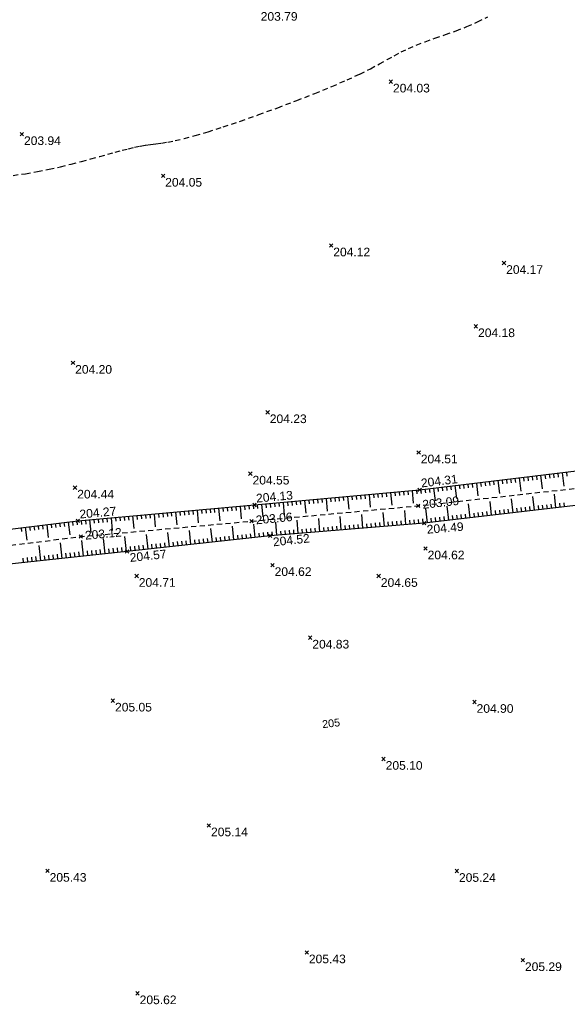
# Model space of a CAD drawing. Extents: x 1616800 to 1632437, y 2248456 to 2251974.
# Tile 245 of 256: x 1618129 to 1618193, y 2251272 to 2251386. Entities that reach past the tile are written whole.
import ezdxf
from ezdxf.enums import TextEntityAlignment as Align

# ---------------------------------------------------------------- set-up
doc = ezdxf.new("R2010")
doc.units = 0
doc.header["$LTSCALE"] = 2
doc.header["$PDMODE"] = 3
doc.header["$PDSIZE"] = 0.2
doc.linetypes.add('FOSSE', pattern=[0.5, 0.3, -0.2])
doc.layers.get('0').update_dxf_attribs({"linetype": 'CONTINUOUS'})
for name, color, linetype in [('X-PTS TOPO-TEXTE TOPOALT', 8, 'CONTINUOUS'), ('X-PTS TOPO-TOPOPOINT', 8, 'CONTINUOUS'), ('Y-FDP TOPO-CN_1_00', 8, 'FOSSE'), ('Y-FDP TOPO-CN_Cotation', 8, 'CONTINUOUS'), ('Y-FDP TOPO-CN_Cotation Cache des textes', 8, 'CONTINUOUS'), ('Y-FDP TOPO-TOP_AXE_FOSSE', 8, 'CONTINUOUS'), ('Y-FDP TOPO-TOP_BARBULE', 8, 'CONTINUOUS'), ('Y-FDP TOPO-TOP_TALUS', 8, 'CONTINUOUS')]:
    doc.layers.add(name, color=color, linetype=linetype)
doc.styles.add('Arial 1.5', font='arial.ttf', dxfattribs={"width": 0.99, "height": 0.75})
doc.styles.get("Standard").update_dxf_attribs({"font": 'arial.ttf'})

# ---------------------------------------------------------------- blocks, each defined once
blk = doc.blocks.new('TCPOINT_C')
at = {"color": 0}
blk.add_point((0, 0), dxfattribs=at)
at = {"layer": 'X-PTS TOPO-TEXTE TOPOALT'}
blk.add_attdef('ALT', text='', height=0.75, dxfattribs=at).set_placement((0.5, 0.09), align=Align.MIDDLE_LEFT)
blk = doc.blocks.new('TCPOINT_2')
at = {"color": 0}
blk.add_point((0, 0), dxfattribs=at)
at = {"layer": 'X-PTS TOPO-TEXTE TOPOALT'}
blk.add_attdef('ALT', (0.25, 0.25), '', height=0.75, dxfattribs=at)
blk = doc.blocks.new('TCPOINT')
at = {"color": 0}
blk.add_point((0, 0), dxfattribs=at)
at = {"layer": 'X-PTS TOPO-TEXTE TOPOALT'}
blk.add_attdef('ALT', text='', height=0.75, dxfattribs=at).set_placement((0.25, -0.25), align=Align.TOP_LEFT)
blk = doc.blocks.new('zt_cache')
blk.add_wipeout([(0, 0), (1, 0), (1, 1), (0, 1)])

msp = doc.modelspace()

# ---------------------------------------------------------------- linework, layer by layer
at = {"layer": 'Y-FDP TOPO-CN_1_00', "linetype": 'FOSSE'}
msp.add_lwpolyline([(1618128.6626, 2251368.3217), (1618130.0976, 2251368.5168), (1618131.4985, 2251368.7563), (1618132.8565, 2251369.0293), (1618134.163, 2251369.325), (1618135.4093, 2251369.6326), (1618136.5867, 2251369.9412), (1618137.6865, 2251370.2399), (1618138.7026, 2251370.5195), (1618139.6396, 2251370.7774), (1618140.5046, 2251371.0127), (1618141.305, 2251371.2245), (1618142.0477, 2251371.4117), (1618142.7401, 2251371.5735), (1618143.3893, 2251371.7089), (1618144.0026, 2251371.817), (1618144.5924, 2251371.9003), (1618145.1932, 2251371.9752), (1618145.8445, 2251372.0618), (1618146.5861, 2251372.1799), (1618147.4577, 2251372.3495), (1618148.4989, 2251372.5906), (1618149.7495, 2251372.923), (1618151.2491, 2251373.3668), (1618153.0186, 2251373.9342), (1618155.0039, 2251374.6067), (1618157.1317, 2251375.3581), (1618159.3292, 2251376.1622), (1618161.5232, 2251376.9928), (1618163.6406, 2251377.8237), (1618165.6086, 2251378.6287), (1618167.3539, 2251379.3816), (1618168.8247, 2251380.0622), (1618170.0539, 2251380.6739), (1618171.0952, 2251381.2259), (1618172.0025, 2251381.7277), (1618172.83, 2251382.1886), (1618173.6313, 2251382.618), (1618174.4605, 2251383.0252), (1618175.3714, 2251383.4195), (1618176.4037, 2251383.8105), (1618177.5394, 2251384.2088), (1618178.7466, 2251384.6251), (1618179.9929, 2251385.0703), (1618181.2463, 2251385.555), (1618182.4745, 2251386.09), (1618183.6454, 2251386.6862)], dxfattribs=at)
at = {"layer": 'Y-FDP TOPO-TOP_AXE_FOSSE', "linetype": 'FOSSE', "elevation": 201.34, "flags": 128}
msp.add_lwpolyline([(1618345.7226, 2251360.38), (1618329.8716, 2251365.804), (1618308.3316, 2251373.672), (1618293.6566, 2251378.527), (1618271.5336, 2251386.423), (1618253.2956, 2251392.776), (1618224.4006, 2251402.704), (1618207.2536, 2251409.293), (1618192.0736, 2251414.605), (1618177.4756, 2251419.986), (1618161.7616, 2251426.006), (1618144.2136, 2251431.839), (1618128.1146, 2251437.244), (1618112.9256, 2251442.926), (1618093.5746, 2251422.765), (1618085.0156, 2251409.649), (1618074.4826, 2251391.46), (1618063.0196, 2251371.133), (1618065.5016, 2251357.631), (1618069.7156, 2251347.677), (1618080.0226, 2251330.014), (1618085.9466, 2251321.616), (1618104.5726, 2251321.799), (1618118.5166, 2251324.229), (1618136.5086, 2251326.473), (1618156.2926, 2251328.253), (1618175.5956, 2251330.035), (1618211.7116, 2251334.041), (1618214.1936, 2251333.192), (1618222.8506, 2251322.127), (1618231.1446, 2251309.73), (1618244.5446, 2251290.968), (1618252.1488, 2251280.321)], dxfattribs=at)
at = {"layer": 'Y-FDP TOPO-TOP_BARBULE'}
for p, q in [((1618185.3102, 2251333.0349), (1618185.3651, 2251332.5796)), ((1618185.8066, 2251333.0948), (1618185.8617, 2251332.6384)), ((1618186.303, 2251333.1547), (1618186.3582, 2251332.6971)), ((1618186.7994, 2251333.2146), (1618186.8547, 2251332.7559)), ((1618187.2958, 2251333.2744), (1618187.4807, 2251331.7416)), ((1618187.7922, 2251333.3343), (1618187.8478, 2251332.8733)), ((1618188.2886, 2251333.3942), (1618188.3444, 2251332.9321)), ((1618188.785, 2251333.4541), (1618188.8409, 2251332.9908)), ((1618189.2814, 2251333.514), (1618189.3374, 2251333.0495)), ((1618189.7778, 2251333.5738), (1618189.965, 2251332.022)), ((1618190.2742, 2251333.6337), (1618190.3305, 2251333.167)), ((1618190.7706, 2251333.6936), (1618190.8271, 2251333.2258)), ((1618191.267, 2251333.7535), (1618191.3236, 2251333.2845)), ((1618191.7634, 2251333.8133), (1618191.8201, 2251333.3432)), ((1618192.2598, 2251333.8732), (1618192.4493, 2251332.3024)), ((1618192.7562, 2251333.9331), (1618192.8132, 2251333.4607)), ((1618175.381, 2251331.8482), (1618175.421, 2251331.412)), ((1618175.8786, 2251331.8972), (1618175.9309, 2251331.4636)), ((1618176.375, 2251331.9571), (1618176.4274, 2251331.5224)), ((1618176.8714, 2251332.017), (1618176.924, 2251331.5811)), ((1618177.3678, 2251332.0769), (1618177.5435, 2251330.6201)), ((1618177.8642, 2251332.1367), (1618177.917, 2251331.6986)), ((1618178.3606, 2251332.1966), (1618178.4136, 2251331.7573)), ((1618178.857, 2251332.2565), (1618178.9101, 2251331.8161)), ((1618179.3534, 2251332.3164), (1618179.4067, 2251331.8748)), ((1618179.8498, 2251332.3763), (1618180.0278, 2251330.9005)), ((1618180.3462, 2251332.4361), (1618180.3997, 2251331.9923)), ((1618180.8426, 2251332.496), (1618180.8963, 2251332.051)), ((1618181.339, 2251332.5559), (1618181.3928, 2251332.1097)), ((1618181.8354, 2251332.6158), (1618181.8894, 2251332.1685)), ((1618182.3318, 2251332.6757), (1618182.5121, 2251331.1809)), ((1618182.8282, 2251332.7355), (1618182.8824, 2251332.286)), ((1618183.3246, 2251332.7954), (1618183.379, 2251332.3447)), ((1618183.821, 2251332.8553), (1618183.8755, 2251332.4034)), ((1618184.3174, 2251332.9152), (1618184.3721, 2251332.4622)), ((1618184.8138, 2251332.975), (1618184.9964, 2251331.4613)), ((1618162.9332, 2251330.7077), (1618162.9733, 2251330.2694)), ((1618163.4311, 2251330.7533), (1618163.4712, 2251330.3151)), ((1618163.929, 2251330.7989), (1618163.9691, 2251330.3608)), ((1618164.4269, 2251330.8445), (1618164.467, 2251330.4065)), ((1618164.9248, 2251330.8902), (1618165.0586, 2251329.4303)), ((1618165.4227, 2251330.9358), (1618165.4629, 2251330.4979)), ((1618165.9207, 2251330.9814), (1618165.9608, 2251330.5436)), ((1618166.4186, 2251331.027), (1618166.4587, 2251330.5893)), ((1618166.9165, 2251331.0726), (1618166.9566, 2251330.635)), ((1618167.4144, 2251331.1183), (1618167.548, 2251329.6598)), ((1618167.9123, 2251331.1639), (1618167.9524, 2251330.7264)), ((1618168.4102, 2251331.2095), (1618168.4503, 2251330.7721)), ((1618168.9081, 2251331.2551), (1618168.9482, 2251330.8178)), ((1618169.4061, 2251331.3008), (1618169.4461, 2251330.8635)), ((1618169.904, 2251331.3464), (1618170.0375, 2251329.8893)), ((1618170.4019, 2251331.392), (1618170.4419, 2251330.9549)), ((1618170.8998, 2251331.4376), (1618170.9398, 2251331.0006)), ((1618171.3977, 2251331.4832), (1618171.4377, 2251331.0464)), ((1618171.8956, 2251331.5289), (1618171.9357, 2251331.0921)), ((1618172.3935, 2251331.5745), (1618172.5269, 2251330.1187)), ((1618172.8915, 2251331.6201), (1618172.9315, 2251331.1835)), ((1618173.3894, 2251331.6657), (1618173.4294, 2251331.2292)), ((1618173.8873, 2251331.7114), (1618173.9273, 2251331.2749)), ((1618174.3852, 2251331.757), (1618174.4252, 2251331.3206)), ((1618174.8831, 2251331.8026), (1618175.0164, 2251330.3482)), ((1618186.5872, 2251329.2297), (1618186.4006, 2251330.8286)), ((1618189.0704, 2251329.5196), (1618188.885, 2251331.1071)), ((1618191.5535, 2251329.8095), (1618191.3695, 2251331.3855)), ((1618150.4844, 2251329.5768), (1618150.524, 2251329.1373)), ((1618150.9824, 2251329.6217), (1618151.022, 2251329.1821)), ((1618151.4804, 2251329.6665), (1618151.52, 2251329.2269)), ((1618151.9784, 2251329.7113), (1618152.018, 2251329.2717)), ((1618152.4764, 2251329.7562), (1618152.6083, 2251328.2908)), ((1618152.9744, 2251329.801), (1618153.0139, 2251329.3614)), ((1618153.4723, 2251329.8458), (1618153.5119, 2251329.4062)), ((1618153.9703, 2251329.8907), (1618154.0099, 2251329.4511)), ((1618154.4683, 2251329.9355), (1618154.5079, 2251329.4959)), ((1618154.9663, 2251329.9803), (1618155.0982, 2251328.5149)), ((1618155.4643, 2251330.0252), (1618155.5039, 2251329.5855)), ((1618155.9623, 2251330.07), (1618156.0019, 2251329.6304)), ((1618156.4603, 2251330.1149), (1618156.4998, 2251329.6754)), ((1618156.9582, 2251330.1602), (1618156.9984, 2251329.7209)), ((1618157.4561, 2251330.2058), (1618157.5902, 2251328.7419)), ((1618157.954, 2251330.2514), (1618157.9943, 2251329.8123)), ((1618158.4519, 2251330.2971), (1618158.4922, 2251329.858)), ((1618158.9499, 2251330.3427), (1618158.9901, 2251329.9037)), ((1618159.4478, 2251330.3883), (1618159.488, 2251329.9495)), ((1618159.9457, 2251330.4339), (1618160.0797, 2251328.9714)), ((1618160.4436, 2251330.4796), (1618160.4838, 2251330.0409)), ((1618160.9415, 2251330.5252), (1618160.9817, 2251330.0866)), ((1618161.4394, 2251330.5708), (1618161.4796, 2251330.1323)), ((1618161.9373, 2251330.6164), (1618161.9775, 2251330.178)), ((1618162.4353, 2251330.662), (1618162.5691, 2251329.2008)), ((1618176.6547, 2251328.0701), (1618176.4627, 2251329.7147)), ((1618179.1378, 2251328.36), (1618178.9472, 2251329.9932)), ((1618181.621, 2251328.6499), (1618181.4316, 2251330.2717)), ((1618184.1041, 2251328.9398), (1618183.9161, 2251330.5501)), ((1618185.594, 2251329.1138), (1618185.5378, 2251329.5948)), ((1618186.0906, 2251329.1717), (1618186.0345, 2251329.6521)), ((1618187.0838, 2251329.2877), (1618187.0279, 2251329.7667)), ((1618187.5805, 2251329.3457), (1618187.5246, 2251329.824)), ((1618188.0771, 2251329.4037), (1618188.0213, 2251329.8813)), ((1618188.5737, 2251329.4616), (1618188.5181, 2251329.9386)), ((1618189.567, 2251329.5776), (1618189.5115, 2251330.0531)), ((1618190.0636, 2251329.6356), (1618190.0082, 2251330.1104)), ((1618190.5602, 2251329.6935), (1618190.5049, 2251330.1677)), ((1618191.0569, 2251329.7515), (1618191.0016, 2251330.225)), ((1618192.0501, 2251329.8675), (1618191.995, 2251330.3396)), ((1618192.5467, 2251329.9255), (1618192.4917, 2251330.3969)), ((1618138.0348, 2251328.4559), (1618138.0743, 2251328.0166)), ((1618138.5328, 2251328.5008), (1618138.5723, 2251328.0614)), ((1618139.0308, 2251328.5456), (1618139.0703, 2251328.1062)), ((1618139.5287, 2251328.5904), (1618139.5683, 2251328.151)), ((1618140.0267, 2251328.6353), (1618140.1586, 2251327.1705)), ((1618140.5247, 2251328.6801), (1618140.5643, 2251328.2407)), ((1618141.0227, 2251328.725), (1618141.0623, 2251328.2855)), ((1618141.5207, 2251328.7698), (1618141.5603, 2251328.3303)), ((1618142.0187, 2251328.8146), (1618142.0582, 2251328.3752)), ((1618142.5167, 2251328.8595), (1618142.6485, 2251327.3946)), ((1618143.0146, 2251328.9043), (1618143.0542, 2251328.4648)), ((1618143.5126, 2251328.9491), (1618143.5522, 2251328.5097)), ((1618144.0106, 2251328.994), (1618144.0502, 2251328.5545)), ((1618144.5086, 2251329.0388), (1618144.5482, 2251328.5993)), ((1618145.0066, 2251329.0836), (1618145.1385, 2251327.6187)), ((1618145.5046, 2251329.1285), (1618145.5441, 2251328.689)), ((1618146.0026, 2251329.1733), (1618146.0421, 2251328.7338)), ((1618146.5005, 2251329.2181), (1618146.5401, 2251328.7786)), ((1618146.9985, 2251329.263), (1618147.0381, 2251328.8235)), ((1618147.4965, 2251329.3078), (1618147.6284, 2251327.8427)), ((1618147.9945, 2251329.3527), (1618148.0341, 2251328.9131)), ((1618148.4925, 2251329.3975), (1618148.5321, 2251328.9579)), ((1618148.9905, 2251329.4423), (1618149.03, 2251329.0028)), ((1618149.4885, 2251329.4872), (1618149.528, 2251329.0476)), ((1618149.9864, 2251329.532), (1618150.1184, 2251328.0668)), ((1618164.1982, 2251327.0309), (1618164.0705, 2251328.5806)), ((1618166.6897, 2251327.2361), (1618166.5604, 2251328.8056)), ((1618169.1813, 2251327.4414), (1618169.0504, 2251329.0305)), ((1618171.6728, 2251327.6467), (1618171.5403, 2251329.2554)), ((1618174.1644, 2251327.852), (1618174.0302, 2251329.4803)), ((1618175.161, 2251327.9341), (1618175.1206, 2251328.4249)), ((1618175.6593, 2251327.9751), (1618175.6188, 2251328.4672)), ((1618176.1577, 2251328.0162), (1618176.1169, 2251328.5112)), ((1618177.1513, 2251328.1281), (1618177.0938, 2251328.6208)), ((1618177.6479, 2251328.1861), (1618177.5905, 2251328.6781)), ((1618178.1446, 2251328.2441), (1618178.0872, 2251328.7354)), ((1618178.6412, 2251328.3021), (1618178.5839, 2251328.7927)), ((1618179.6344, 2251328.418), (1618179.5773, 2251328.9073)), ((1618180.1311, 2251328.476), (1618180.074, 2251328.9646)), ((1618180.6277, 2251328.534), (1618180.5707, 2251329.0219)), ((1618181.1243, 2251328.592), (1618181.0674, 2251329.0792)), ((1618182.1176, 2251328.7079), (1618182.0609, 2251329.1937)), ((1618182.6142, 2251328.7659), (1618182.5576, 2251329.251)), ((1618183.1108, 2251328.8239), (1618183.0543, 2251329.3083)), ((1618183.6075, 2251328.8818), (1618183.551, 2251329.3656)), ((1618184.6007, 2251328.9978), (1618184.5444, 2251329.4802)), ((1618185.0973, 2251329.0558), (1618185.0411, 2251329.5375)), ((1618129.5913, 2251327.4834), (1618129.6455, 2251327.0406)), ((1618130.0877, 2251327.5441), (1618130.268, 2251326.069)), ((1618130.584, 2251327.6048), (1618130.638, 2251327.1625)), ((1618131.0803, 2251327.6654), (1618131.1343, 2251327.2235)), ((1618131.5766, 2251327.7261), (1618131.6306, 2251327.2845)), ((1618132.0729, 2251327.7868), (1618132.1268, 2251327.3454)), ((1618132.5692, 2251327.8475), (1618132.7489, 2251326.3772)), ((1618133.0655, 2251327.9082), (1618133.1194, 2251327.4674)), ((1618133.5618, 2251327.9688), (1618133.6156, 2251327.5283)), ((1618134.0581, 2251328.0295), (1618134.1119, 2251327.5893)), ((1618134.5544, 2251328.0902), (1618134.6082, 2251327.6503)), ((1618135.0507, 2251328.1509), (1618135.2299, 2251326.6855)), ((1618135.547, 2251328.2115), (1618135.6007, 2251327.7722)), ((1618136.0433, 2251328.2722), (1618136.097, 2251327.8332)), ((1618136.5408, 2251328.3214), (1618136.5804, 2251327.8821)), ((1618137.0388, 2251328.3663), (1618137.0784, 2251327.9269)), ((1618137.5368, 2251328.4111), (1618137.6687, 2251326.9465)), ((1618151.7575, 2251325.8263), (1618151.5828, 2251327.4255)), ((1618154.2427, 2251326.0978), (1618154.0721, 2251327.6591)), ((1618156.7279, 2251326.3693), (1618156.5614, 2251327.893)), ((1618159.2151, 2251326.6203), (1618159.0906, 2251328.1308)), ((1618161.7066, 2251326.8256), (1618161.5805, 2251328.3557)), ((1618162.2049, 2251326.8666), (1618162.167, 2251327.3269)), ((1618162.7032, 2251326.9077), (1618162.6652, 2251327.3691)), ((1618163.2016, 2251326.9488), (1618163.1634, 2251327.4113)), ((1618163.6999, 2251326.9898), (1618163.6617, 2251327.4536)), ((1618164.6965, 2251327.0719), (1618164.6581, 2251327.538)), ((1618165.1948, 2251327.113), (1618165.1563, 2251327.5803)), ((1618165.6931, 2251327.154), (1618165.6545, 2251327.6225)), ((1618166.1914, 2251327.1951), (1618166.1527, 2251327.6647)), ((1618167.188, 2251327.2772), (1618167.1492, 2251327.7492)), ((1618167.6864, 2251327.3183), (1618167.6474, 2251327.7914)), ((1618168.1847, 2251327.3593), (1618168.1456, 2251327.8337)), ((1618168.683, 2251327.4004), (1618168.6438, 2251327.8759)), ((1618169.6796, 2251327.4825), (1618169.6402, 2251327.9604)), ((1618170.1779, 2251327.5235), (1618170.1384, 2251328.0026)), ((1618170.6762, 2251327.5646), (1618170.6367, 2251328.0448)), ((1618171.1745, 2251327.6056), (1618171.1349, 2251328.0871)), ((1618172.1712, 2251327.6878), (1618172.1313, 2251328.1715)), ((1618172.6695, 2251327.7288), (1618172.6295, 2251328.2138)), ((1618173.1678, 2251327.7699), (1618173.1277, 2251328.256)), ((1618173.6661, 2251327.8109), (1618173.6259, 2251328.2982)), ((1618174.6627, 2251327.893), (1618174.6224, 2251328.3827)), ((1618139.3307, 2251324.4748), (1618139.14, 2251326.2593)), ((1618141.8166, 2251324.7405), (1618141.6294, 2251326.4917)), ((1618144.3018, 2251325.0119), (1618144.1147, 2251326.7249)), ((1618146.787, 2251325.2834), (1618146.604, 2251326.9584)), ((1618149.2722, 2251325.5548), (1618149.0934, 2251327.192)), ((1618150.2663, 2251325.6634), (1618150.2132, 2251326.15)), ((1618150.7634, 2251325.7177), (1618150.7105, 2251326.202)), ((1618151.2604, 2251325.772), (1618151.2078, 2251326.2541)), ((1618152.2545, 2251325.8806), (1618152.2023, 2251326.3581)), ((1618152.7515, 2251325.9349), (1618152.6996, 2251326.4101)), ((1618153.2486, 2251325.9892), (1618153.1969, 2251326.4621)), ((1618153.7456, 2251326.0435), (1618153.6942, 2251326.5141)), ((1618154.7397, 2251326.1521), (1618154.6888, 2251326.6182)), ((1618155.2368, 2251326.2064), (1618155.1861, 2251326.6702)), ((1618155.7338, 2251326.2607), (1618155.6834, 2251326.7222)), ((1618156.2308, 2251326.315), (1618156.1807, 2251326.7742)), ((1618157.2249, 2251326.4236), (1618157.1752, 2251326.8787)), ((1618157.722, 2251326.4778), (1618157.6725, 2251326.931)), ((1618158.219, 2251326.5321), (1618158.1697, 2251326.9833)), ((1618158.7167, 2251326.5793), (1618158.6795, 2251327.0312)), ((1618159.7134, 2251326.6614), (1618159.6759, 2251327.1157)), ((1618160.2117, 2251326.7024), (1618160.1742, 2251327.1579)), ((1618160.71, 2251326.7435), (1618160.6724, 2251327.2002)), ((1618161.2083, 2251326.7845), (1618161.1706, 2251327.2424)), ((1618131.8732, 2251323.6777), (1618131.6861, 2251325.4281)), ((1618134.3591, 2251323.9434), (1618134.1682, 2251325.7288)), ((1618136.8449, 2251324.2091), (1618136.6506, 2251326.0269)), ((1618139.8279, 2251324.5279), (1618139.7709, 2251325.0613)), ((1618140.3251, 2251324.5811), (1618140.2683, 2251325.1124)), ((1618140.8222, 2251324.6342), (1618140.7657, 2251325.1636)), ((1618141.3194, 2251324.6874), (1618141.263, 2251325.2147)), ((1618142.3136, 2251324.7947), (1618142.2565, 2251325.3177)), ((1618142.8107, 2251324.849), (1618142.7538, 2251325.3697)), ((1618143.3077, 2251324.9033), (1618143.2511, 2251325.4217)), ((1618143.8048, 2251324.9576), (1618143.7484, 2251325.4738)), ((1618144.7988, 2251325.0662), (1618144.743, 2251325.5778)), ((1618145.2959, 2251325.1205), (1618145.2402, 2251325.6298)), ((1618145.7929, 2251325.1748), (1618145.7375, 2251325.6818)), ((1618146.29, 2251325.2291), (1618146.2348, 2251325.7339)), ((1618147.2841, 2251325.3377), (1618147.2294, 2251325.8379)), ((1618147.7811, 2251325.392), (1618147.7267, 2251325.8899)), ((1618148.2781, 2251325.4462), (1618148.224, 2251325.9419)), ((1618148.7752, 2251325.5005), (1618148.7213, 2251325.994)), ((1618149.7693, 2251325.6091), (1618149.7159, 2251326.098)), ((1618129.8845, 2251323.4651), (1618129.8293, 2251323.9818)), ((1618130.3817, 2251323.5183), (1618130.3263, 2251324.0371)), ((1618130.8789, 2251323.5714), (1618130.8232, 2251324.0923)), ((1618131.376, 2251323.6245), (1618131.3201, 2251324.1476)), ((1618132.3704, 2251323.7308), (1618132.314, 2251324.258)), ((1618132.8676, 2251323.784), (1618132.811, 2251324.3133)), ((1618133.3647, 2251323.8371), (1618133.3079, 2251324.3685)), ((1618133.8619, 2251323.8902), (1618133.8049, 2251324.4238)), ((1618134.8562, 2251323.9965), (1618134.7987, 2251324.5343)), ((1618135.3534, 2251324.0497), (1618135.2957, 2251324.5895)), ((1618135.8506, 2251324.1028), (1618135.7926, 2251324.6447)), ((1618136.3477, 2251324.156), (1618136.2896, 2251324.7)), ((1618137.3421, 2251324.2622), (1618137.284, 2251324.8056)), ((1618137.8392, 2251324.3154), (1618137.7814, 2251324.8567)), ((1618138.3364, 2251324.3685), (1618138.2787, 2251324.9079)), ((1618138.8336, 2251324.4217), (1618138.7761, 2251324.959))]:
    msp.add_line(p, q, dxfattribs=at)
at = {"layer": 'Y-FDP TOPO-TOP_TALUS', "elevation": 201.34, "flags": 128}
msp.add_lwpolyline([(1618076.7416, 2251390.755), (1618065.1236, 2251370.841), (1618068.5126, 2251356.378), (1618072.2026, 2251348.765), (1618081.6296, 2251330.888), (1618086.7366, 2251323.829), (1618104.4946, 2251323.54), (1618118.2186, 2251326.093), (1618136.1806, 2251328.289), (1618156.6396, 2251330.131), (1618175.7606, 2251331.883), (1618193.9326, 2251334.075), (1618211.9086, 2251336.64), (1618215.1836, 2251335.232), (1618224.5306, 2251322.798), (1618232.3986, 2251311.28), (1618246.1146, 2251291.86), (1618252.6596, 2251282.5932)], dxfattribs=at)
at = {"layer": 'Y-FDP TOPO-TOP_TALUS', "flags": 128}
msp.add_lwpolyline([(1618250.7186, 2251280.602), (1618247.2026, 2251284.78), (1618229.5986, 2251309.15), (1618219.5256, 2251323.939), (1618211.8406, 2251332.013), (1618209.5926, 2251332.113), (1618193.4936, 2251330.036), (1618176.2766, 2251328.026), (1618158.4466, 2251326.557), (1618141.8586, 2251324.745), (1618118.8626, 2251322.287), (1618104.8553, 2251318.7077), (1618085.1076, 2251318.638)], dxfattribs=at)

# ---------------------------------------------------------------- block references
at = {"layer": 'X-PTS TOPO-TOPOPOINT'}
ref = msp.add_blockref('TCPOINT', (1618157.1016, 2251387.487, 203.79), dxfattribs=at)
ref.add_attrib('ALT', '203.79', dxfattribs={"layer": 'X-PTS TOPO-TEXTE TOPOALT', "height": 1, "rotation": 360}).set_placement((1618157.3516, 2251387.237, 203.79), align=Align.TOP_LEFT)
ref = msp.add_blockref('TCPOINT', (1618172.4226, 2251379.178, 204.03), dxfattribs=at)
ref.add_attrib('ALT', '204.03', dxfattribs={"layer": 'X-PTS TOPO-TEXTE TOPOALT', "height": 1}).set_placement((1618172.6726, 2251378.928, 204.03), align=Align.TOP_LEFT)
ref = msp.add_blockref('TCPOINT', (1618129.6846, 2251373.089, 203.94), dxfattribs=at)
ref.add_attrib('ALT', '203.94', dxfattribs={"layer": 'X-PTS TOPO-TEXTE TOPOALT', "height": 1, "rotation": 0}).set_placement((1618129.9346, 2251372.839, 203.94), align=Align.TOP_LEFT)
ref = msp.add_blockref('TCPOINT', (1618146.0426, 2251368.271, 204.05), dxfattribs=at)
ref.add_attrib('ALT', '204.05', dxfattribs={"layer": 'X-PTS TOPO-TEXTE TOPOALT', "height": 1, "rotation": 0}).set_placement((1618146.2926, 2251368.021, 204.05), align=Align.TOP_LEFT)
ref = msp.add_blockref('TCPOINT', (1618165.5066, 2251360.192, 204.12), dxfattribs=at)
ref.add_attrib('ALT', '204.12', dxfattribs={"layer": 'X-PTS TOPO-TEXTE TOPOALT', "height": 1, "rotation": 0}).set_placement((1618165.7566, 2251359.942, 204.12), align=Align.TOP_LEFT)
ref = msp.add_blockref('TCPOINT', (1618185.5366, 2251358.161, 204.17), dxfattribs=at)
ref.add_attrib('ALT', '204.17', dxfattribs={"layer": 'X-PTS TOPO-TEXTE TOPOALT', "height": 1, "rotation": 0}).set_placement((1618185.7866, 2251357.911, 204.17), align=Align.TOP_LEFT)
ref = msp.add_blockref('TCPOINT', (1618182.2786, 2251350.835, 204.18), dxfattribs=at)
ref.add_attrib('ALT', '204.18', dxfattribs={"layer": 'X-PTS TOPO-TEXTE TOPOALT', "height": 1, "rotation": 0}).set_placement((1618182.5286, 2251350.585, 204.18), align=Align.TOP_LEFT)
ref = msp.add_blockref('TCPOINT', (1618135.6116, 2251346.594, 204.2), dxfattribs=at)
ref.add_attrib('ALT', '204.20', dxfattribs={"layer": 'X-PTS TOPO-TEXTE TOPOALT', "height": 1, "rotation": 360}).set_placement((1618135.8616, 2251346.344, 204.2), align=Align.TOP_LEFT)
ref = msp.add_blockref('TCPOINT', (1618158.1556, 2251340.871, 204.23), dxfattribs=at)
ref.add_attrib('ALT', '204.23', dxfattribs={"layer": 'X-PTS TOPO-TEXTE TOPOALT', "height": 1, "rotation": 0}).set_placement((1618158.4056, 2251340.621, 204.23), align=Align.TOP_LEFT)
ref = msp.add_blockref('TCPOINT', (1618175.6466, 2251336.213, 204.51), dxfattribs=at)
ref.add_attrib('ALT', '204.51', dxfattribs={"layer": 'X-PTS TOPO-TEXTE TOPOALT', "height": 1, "rotation": 360}).set_placement((1618175.8966, 2251335.963, 204.51), align=Align.TOP_LEFT)
ref = msp.add_blockref('TCPOINT', (1618156.1576, 2251333.758, 204.55), dxfattribs=at)
ref.add_attrib('ALT', '204.55', dxfattribs={"layer": 'X-PTS TOPO-TEXTE TOPOALT', "height": 1, "rotation": 0}).set_placement((1618156.4076, 2251333.508, 204.55), align=Align.TOP_LEFT)
ref = msp.add_blockref('TCPOINT_2', (1618175.7606, 2251331.883, 204.31), dxfattribs=dict(at, rotation=6.878080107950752))
ref.add_attrib('ALT', '204.31', (1618175.9789, 2251332.1611, 204.31), dxfattribs={"layer": 'X-PTS TOPO-TEXTE TOPOALT', "height": 1, "rotation": 6.87808})
ref = msp.add_blockref('TCPOINT', (1618135.8486, 2251332.136, 204.44), dxfattribs=at)
ref.add_attrib('ALT', '204.44', dxfattribs={"layer": 'X-PTS TOPO-TEXTE TOPOALT', "height": 1, "rotation": 360}).set_placement((1618136.0986, 2251331.886, 204.44), align=Align.TOP_LEFT)
ref = msp.add_blockref('TCPOINT_2', (1618156.6396, 2251330.131, 204.13), dxfattribs=dict(at, rotation=5.235222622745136))
ref.add_attrib('ALT', '204.13', (1618156.8657, 2251330.4028, 204.13), dxfattribs={"layer": 'X-PTS TOPO-TEXTE TOPOALT', "height": 1, "rotation": 5.235223})
ref = msp.add_blockref('TCPOINT_C', (1618175.5956, 2251330.035, 203.09), dxfattribs=dict(at, rotation=6.329396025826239))
ref.add_attrib('ALT', '203.09', dxfattribs={"layer": 'X-PTS TOPO-TEXTE TOPOALT', "height": 1, "rotation": 6.329396}).set_placement((1618176.0826, 2251330.1796, 203.09), align=Align.MIDDLE_LEFT)
ref = msp.add_blockref('TCPOINT_2', (1618136.1806, 2251328.289, 204.27), dxfattribs=dict(at, rotation=5.144681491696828))
ref.add_attrib('ALT', '204.27', (1618136.4072, 2251328.5604, 204.27), dxfattribs={"layer": 'X-PTS TOPO-TEXTE TOPOALT', "height": 1, "rotation": 5.144682})
ref = msp.add_blockref('TCPOINT_C', (1618156.2926, 2251328.253, 203.06), dxfattribs=dict(at, rotation=5.274439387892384))
ref.add_attrib('ALT', '203.06', dxfattribs={"layer": 'X-PTS TOPO-TEXTE TOPOALT', "height": 1, "rotation": 5.274439}).set_placement((1618156.7822, 2251328.3886, 203.06), align=Align.MIDDLE_LEFT)
ref = msp.add_blockref('TCPOINT_C', (1618136.5086, 2251326.473, 203.12), dxfattribs=dict(at, rotation=5.141155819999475))
ref.add_attrib('ALT', '203.12', dxfattribs={"layer": 'X-PTS TOPO-TEXTE TOPOALT', "height": 1, "rotation": 5.141156}).set_placement((1618136.9985, 2251326.6074, 203.12), align=Align.MIDDLE_LEFT)
ref = msp.add_blockref('TCPOINT', (1618176.2766, 2251328.026, 204.49), dxfattribs=dict(at, rotation=4.709917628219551))
ref.add_attrib('ALT', '204.49', dxfattribs={"layer": 'X-PTS TOPO-TEXTE TOPOALT', "height": 1, "rotation": 4.709918}).set_placement((1618176.5463, 2251327.7974, 204.49), align=Align.TOP_LEFT)
ref = msp.add_blockref('TCPOINT', (1618158.4466, 2251326.557, 204.52), dxfattribs=dict(at, rotation=6.234021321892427))
ref.add_attrib('ALT', '204.52', dxfattribs={"layer": 'X-PTS TOPO-TEXTE TOPOALT', "height": 1, "rotation": 6.234021}).set_placement((1618158.7223, 2251326.3356, 204.52), align=Align.TOP_LEFT)
ref = msp.add_blockref('TCPOINT', (1618176.4386, 2251325.089, 204.62), dxfattribs=at)
ref.add_attrib('ALT', '204.62', dxfattribs={"layer": 'X-PTS TOPO-TEXTE TOPOALT', "height": 1, "rotation": 0}).set_placement((1618176.6886, 2251324.839, 204.62), align=Align.TOP_LEFT)
ref = msp.add_blockref('TCPOINT', (1618141.8586, 2251324.745, 204.57), dxfattribs=dict(at, rotation=6.101075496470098))
ref.add_attrib('ALT', '204.57', dxfattribs={"layer": 'X-PTS TOPO-TEXTE TOPOALT', "height": 1, "rotation": 6.101076}).set_placement((1618142.1338, 2251324.523, 204.57), align=Align.TOP_LEFT)
ref = msp.add_blockref('TCPOINT', (1618158.7156, 2251323.163, 204.62), dxfattribs=at)
ref.add_attrib('ALT', '204.62', dxfattribs={"layer": 'X-PTS TOPO-TEXTE TOPOALT', "height": 1}).set_placement((1618158.9656, 2251322.913, 204.62), align=Align.TOP_LEFT)
ref = msp.add_blockref('TCPOINT', (1618142.9826, 2251321.906, 204.71), dxfattribs=at)
ref.add_attrib('ALT', '204.71', dxfattribs={"layer": 'X-PTS TOPO-TEXTE TOPOALT', "height": 1}).set_placement((1618143.2326, 2251321.656, 204.71), align=Align.TOP_LEFT)
ref = msp.add_blockref('TCPOINT', (1618171.0216, 2251321.898, 204.65), dxfattribs=at)
ref.add_attrib('ALT', '204.65', dxfattribs={"layer": 'X-PTS TOPO-TEXTE TOPOALT', "height": 1, "rotation": 0}).set_placement((1618171.2716, 2251321.648, 204.65), align=Align.TOP_LEFT)
ref = msp.add_blockref('TCPOINT', (1618163.0796, 2251314.754, 204.83), dxfattribs=at)
ref.add_attrib('ALT', '204.83', dxfattribs={"layer": 'X-PTS TOPO-TEXTE TOPOALT', "height": 1, "rotation": 0}).set_placement((1618163.3296, 2251314.504, 204.83), align=Align.TOP_LEFT)
ref = msp.add_blockref('TCPOINT', (1618140.2276, 2251307.457, 205.05), dxfattribs=at)
ref.add_attrib('ALT', '205.05', dxfattribs={"layer": 'X-PTS TOPO-TEXTE TOPOALT', "height": 1, "rotation": 360}).set_placement((1618140.4776, 2251307.207, 205.05), align=Align.TOP_LEFT)
ref = msp.add_blockref('TCPOINT', (1618182.1086, 2251307.302, 204.9), dxfattribs=at)
ref.add_attrib('ALT', '204.90', dxfattribs={"layer": 'X-PTS TOPO-TEXTE TOPOALT', "height": 1}).set_placement((1618182.3586, 2251307.052, 204.9), align=Align.TOP_LEFT)
ref = msp.add_blockref('TCPOINT', (1618171.5786, 2251300.707, 205.1), dxfattribs=at)
ref.add_attrib('ALT', '205.10', dxfattribs={"layer": 'X-PTS TOPO-TEXTE TOPOALT', "height": 1, "rotation": 360}).set_placement((1618171.8286, 2251300.457, 205.1), align=Align.TOP_LEFT)
ref = msp.add_blockref('TCPOINT', (1618151.3486, 2251293.002, 205.14), dxfattribs=at)
ref.add_attrib('ALT', '205.14', dxfattribs={"layer": 'X-PTS TOPO-TEXTE TOPOALT', "height": 1, "rotation": 0}).set_placement((1618151.5986, 2251292.752, 205.14), align=Align.TOP_LEFT)
ref = msp.add_blockref('TCPOINT', (1618132.6546, 2251287.736, 205.43), dxfattribs=at)
ref.add_attrib('ALT', '205.43', dxfattribs={"layer": 'X-PTS TOPO-TEXTE TOPOALT', "height": 1, "rotation": 0}).set_placement((1618132.9046, 2251287.486, 205.43), align=Align.TOP_LEFT)
ref = msp.add_blockref('TCPOINT', (1618180.0666, 2251287.72, 205.24), dxfattribs=at)
ref.add_attrib('ALT', '205.24', dxfattribs={"layer": 'X-PTS TOPO-TEXTE TOPOALT', "height": 1, "rotation": 360}).set_placement((1618180.3166, 2251287.47, 205.24), align=Align.TOP_LEFT)
ref = msp.add_blockref('TCPOINT', (1618162.6846, 2251278.29, 205.43), dxfattribs=at)
ref.add_attrib('ALT', '205.43', dxfattribs={"layer": 'X-PTS TOPO-TEXTE TOPOALT', "height": 1, "rotation": 0}).set_placement((1618162.9346, 2251278.04, 205.43), align=Align.TOP_LEFT)
ref = msp.add_blockref('TCPOINT', (1618187.7106, 2251277.391, 205.29), dxfattribs=at)
ref.add_attrib('ALT', '205.29', dxfattribs={"layer": 'X-PTS TOPO-TEXTE TOPOALT', "height": 1, "rotation": 0}).set_placement((1618187.9606, 2251277.141, 205.29), align=Align.TOP_LEFT)
ref = msp.add_blockref('TCPOINT', (1618143.0816, 2251273.549, 205.62), dxfattribs=at)
ref.add_attrib('ALT', '205.62', dxfattribs={"layer": 'X-PTS TOPO-TEXTE TOPOALT', "height": 1, "rotation": 0}).set_placement((1618143.3316, 2251273.299, 205.62), align=Align.TOP_LEFT)

# ---------------------------------------------------------------- next in the draw order: block references
at = {"layer": 'Y-FDP TOPO-CN_Cotation Cache des textes', "xscale": 3.990467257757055, "yscale": 2.919031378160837, "rotation": 6.758312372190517}
msp.add_blockref('zt_cache', (1618163.6876, 2251303.1515), dxfattribs=at)

# ---------------------------------------------------------------- next in the draw order: texts
at = {"layer": 'Y-FDP TOPO-CN_Cotation', "style": 'Arial 1.5', "oblique": 0, "width": 0.99}
msp.add_text('205', height=0.9, rotation=6.758312, dxfattribs=at).set_placement((1618165.5031, 2251304.8423, 205), align=Align.MIDDLE_CENTER)

doc.saveas('drawing.dxf')
